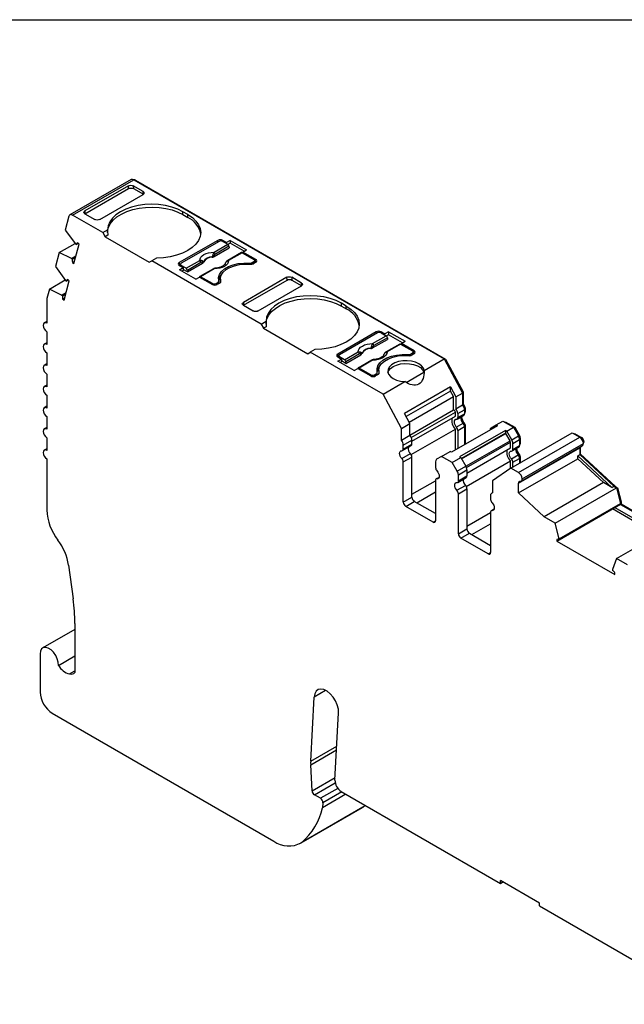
# Model space of a CAD drawing. Header units: millimetres. Extents: x 6 to 273, y 6 to 210.
# Tile 4 of 5: x 204 to 239, y 153 to 210. Entities that reach past the tile are written whole.
import ezdxf

# ---------------------------------------------------------------- set-up
doc = ezdxf.new("R2010")
doc.units = ezdxf.units.MM
doc.linetypes.add('SLD-Solid', pattern=[0])
doc.layers.add('TEXT', color=140, linetype='SLD-Solid', lineweight=25)

msp = doc.modelspace()

# ---------------------------------------------------------------- linework, layer by layer
for p, q in [((210.119, 200.312), (206.584, 198.271)), ((206.734, 198.256), (210.269, 200.297)), ((210.269, 200.297), (228.202, 189.945)), ((210.34, 200.256), (210.375, 200.277)), ((210.375, 200.277), (228.277, 189.942)), ((209.959, 199.945), (207.45, 198.496)), ((207.45, 198.333), (209.972, 199.789)), ((209.972, 199.789), (209.959, 199.945)), ((210.815, 199.615), (210.243, 199.945)), ((210.243, 199.945), (210.255, 199.789)), ((210.255, 199.789), (210.827, 199.459)), ((208.305, 198.003), (210.814, 199.451)), ((210.827, 199.459), (210.815, 199.615)), ((206.529, 198.193), (206.316, 197.397)), ((208.481, 197.247), (206.734, 198.256)), ((207.45, 198.496), (207.438, 198.326)), ((207.45, 198.333), (208.021, 198.003)), ((213.395, 198.288), (213.113, 198.452)), ((213.113, 198.288), (213.113, 198.452)), ((213.113, 198.288), (213.395, 198.125)), ((213.395, 198.125), (213.395, 198.288)), ((206.316, 197.397), (206.902, 196.602)), ((208.481, 197.247), (208.759, 197.408)), ((208.481, 197.247), (208.622, 197.002)), ((208.774, 197.09), (208.622, 197.002)), ((208.622, 197.002), (211.168, 195.533)), ((205.968, 196.099), (206.883, 196.627)), ((206.814, 195.454), (207.116, 196.581)), ((206.902, 196.602), (206.943, 196.565)), ((206.943, 196.565), (207.058, 196.632)), ((207.116, 196.581), (207.032, 196.656)), ((215.128, 196.798), (212.9, 195.513)), ((215.199, 196.737), (213.007, 195.472)), ((214.911, 195.863), (215.777, 196.363)), ((214.912, 196.116), (215.699, 196.57)), ((215.77, 196.455), (214.983, 196.001)), ((215.128, 196.696), (215.128, 196.798)), ((215.63, 196.672), (215.411, 196.798)), ((215.411, 196.798), (215.411, 196.737)), ((215.411, 196.737), (215.699, 196.57)), ((215.842, 196.794), (215.63, 196.672)), ((215.63, 196.611), (215.63, 196.672)), ((215.842, 196.631), (215.716, 196.558)), ((215.77, 196.455), (215.777, 196.363)), ((215.842, 196.794), (216.79, 196.247)), ((215.842, 196.794), (215.842, 196.631)), ((216.648, 196.166), (215.842, 196.631)), ((205.968, 196.099), (205.748, 195.28)), ((206.673, 195.748), (205.968, 196.099)), ((206.673, 195.748), (206.933, 195.899)), ((206.714, 195.712), (206.673, 195.748)), ((206.714, 195.712), (206.914, 195.827)), ((211.588, 195.775), (211.309, 195.615)), ((216.486, 196.092), (215.699, 195.638)), ((216.536, 196.087), (215.749, 195.633)), ((216.536, 196.087), (217.214, 195.696)), ((216.577, 196.125), (216.79, 196.247)), ((217.32, 195.696), (216.577, 196.125)), ((216.577, 196.064), (216.577, 196.125)), ((205.748, 195.28), (206.334, 194.485)), ((206.73, 195.529), (206.853, 195.6)), ((206.73, 195.529), (206.814, 195.454)), ((211.168, 195.533), (211.309, 195.615)), ((217.631, 191.965), (211.309, 195.615)), ((212.9, 195.513), (212.9, 195.349)), ((212.9, 195.349), (213.12, 195.223)), ((212.901, 195.349), (212.963, 195.385)), ((212.908, 195.1), (213.12, 195.223)), ((212.963, 195.41), (212.963, 195.313)), ((213.295, 195.183), (213.007, 195.349)), ((213.007, 195.349), (213.007, 195.288)), ((213.12, 195.223), (213.12, 195.059)), ((213.295, 195.183), (214.082, 195.637)), ((214.153, 195.522), (213.366, 195.067)), ((213.372, 194.975), (214.238, 195.474)), ((214.869, 195.159), (214.082, 194.704)), ((214.919, 195.154), (214.132, 194.7)), ((216.938, 195.424), (216.938, 195.48)), ((217.108, 195.513), (217.214, 195.574)), ((217.108, 195.513), (217.108, 195.425)), ((217.32, 195.533), (217.178, 195.451)), ((217.214, 195.472), (217.214, 195.574)), ((217.258, 195.497), (217.258, 195.635)), ((217.32, 195.533), (217.258, 195.569)), ((217.32, 195.533), (217.32, 195.696)), ((213.855, 194.553), (212.908, 195.1)), ((213.12, 195.059), (213.049, 195.019)), ((213.372, 194.975), (213.12, 195.121)), ((213.372, 194.975), (213.366, 195.067)), ((213.855, 194.553), (214.067, 194.676)), ((214.067, 194.676), (214.81, 194.247)), ((214.81, 194.308), (214.132, 194.7)), ((219.109, 194.663), (216.6, 193.214)), ((219.122, 194.506), (219.109, 194.663)), ((219.964, 194.333), (219.393, 194.663)), ((219.393, 194.663), (219.405, 194.507)), ((205.402, 193.981), (206.317, 194.509)), ((206.247, 193.337), (206.549, 194.464)), ((206.334, 194.485), (206.376, 194.448)), ((206.376, 194.448), (206.491, 194.515)), ((206.549, 194.464), (206.465, 194.538)), ((214.81, 194.247), (214.81, 194.308)), ((215.022, 194.308), (215.128, 194.37)), ((215.022, 194.308), (215.022, 194.221)), ((215.234, 194.329), (215.093, 194.247)), ((215.128, 194.268), (215.128, 194.37)), ((215.186, 194.301), (215.186, 194.451)), ((215.272, 194.563), (215.272, 194.4)), ((215.272, 194.4), (215.273, 194.361)), ((215.29, 194.392), (215.29, 194.428)), ((216.6, 193.05), (219.122, 194.506)), ((217.455, 192.721), (219.964, 194.169)), ((219.405, 194.507), (219.977, 194.177)), ((219.977, 194.177), (219.964, 194.333)), ((205.402, 193.981), (205.255, 193.434)), ((206.106, 193.631), (205.402, 193.981)), ((206.106, 193.631), (206.366, 193.782)), ((206.147, 193.595), (206.106, 193.631)), ((206.147, 193.595), (206.347, 193.71)), ((206.163, 193.412), (206.286, 193.483)), ((205.248, 193.374), (205.248, 192.01)), ((206.163, 193.412), (206.247, 193.337)), ((216.6, 193.214), (216.588, 193.044)), ((216.6, 193.05), (217.171, 192.72)), ((222.545, 193.006), (222.263, 193.169)), ((222.263, 193.006), (222.263, 193.169)), ((222.263, 193.006), (222.545, 192.843)), ((222.545, 192.843), (222.545, 193.006)), ((205.248, 192.111), (205.098, 192.025)), ((217.631, 191.965), (217.909, 192.126)), ((217.631, 191.965), (217.772, 191.72)), ((217.924, 191.808), (217.772, 191.72)), ((205.248, 191.52), (205.248, 190.785)), ((217.772, 191.72), (220.318, 190.251)), ((224.278, 191.516), (222.05, 190.23)), ((224.349, 191.455), (222.156, 190.19)), ((224.062, 190.834), (224.849, 191.288)), ((224.92, 191.173), (224.133, 190.719)), ((224.278, 191.414), (224.278, 191.516)), ((224.78, 191.39), (224.561, 191.516)), ((224.561, 191.516), (224.561, 191.455)), ((224.561, 191.455), (224.849, 191.288)), ((224.992, 191.512), (224.78, 191.39)), ((224.78, 191.328), (224.78, 191.39)), ((224.992, 191.349), (224.866, 191.276)), ((224.92, 191.173), (224.927, 191.08)), ((224.992, 191.512), (225.94, 190.965)), ((224.992, 191.512), (224.992, 191.349)), ((225.798, 190.884), (224.992, 191.349)), ((205.248, 190.886), (205.098, 190.8)), ((224.061, 190.581), (224.927, 191.08)), ((225.636, 190.81), (224.849, 190.356)), ((225.686, 190.805), (224.899, 190.351)), ((225.686, 190.805), (226.364, 190.414)), ((225.727, 190.843), (225.94, 190.965)), ((226.47, 190.414), (225.727, 190.843)), ((225.727, 190.781), (225.727, 190.843)), ((205.248, 190.295), (205.248, 189.56)), ((220.318, 190.251), (220.459, 190.332)), ((220.738, 190.493), (220.459, 190.332)), ((224.667, 187.904), (220.459, 190.332)), ((222.05, 190.23), (222.05, 190.067)), ((222.113, 190.103), (222.05, 190.067)), ((222.05, 190.067), (222.27, 189.941)), ((222.113, 190.128), (222.113, 190.031)), ((222.445, 189.9), (222.156, 190.067)), ((222.156, 190.067), (222.156, 190.006)), ((222.445, 189.9), (223.232, 190.355)), ((223.303, 190.24), (222.516, 189.785)), ((222.522, 189.693), (223.388, 190.192)), ((226.088, 190.142), (226.088, 190.198)), ((226.258, 190.23), (226.364, 190.292)), ((226.258, 190.23), (226.258, 190.143)), ((226.47, 190.251), (226.328, 190.169)), ((226.364, 190.19), (226.364, 190.292)), ((226.408, 190.215), (226.408, 190.353)), ((226.47, 190.251), (226.408, 190.287)), ((226.47, 190.251), (226.47, 190.414)), ((205.248, 189.662), (205.098, 189.575)), ((222.058, 189.818), (222.27, 189.941)), ((223.005, 189.271), (222.058, 189.818)), ((222.27, 189.777), (222.199, 189.736)), ((222.27, 189.941), (222.27, 189.777)), ((222.522, 189.693), (222.27, 189.838)), ((222.522, 189.693), (222.516, 189.785)), ((224.019, 189.877), (223.232, 189.422)), ((224.069, 189.872), (223.282, 189.417)), ((227.041, 189.274), (228.202, 189.945)), ((228.202, 189.945), (229.264, 187.976)), ((228.221, 189.91), (228.277, 189.942)), ((228.277, 189.942), (229.299, 188.046)), ((205.248, 189.07), (205.248, 188.335)), ((223.005, 189.271), (223.217, 189.394)), ((223.217, 189.394), (223.96, 188.965)), ((223.96, 189.026), (223.282, 189.417)), ((223.96, 188.965), (223.96, 189.026)), ((224.172, 189.026), (224.278, 189.087)), ((224.172, 189.026), (224.172, 188.939)), ((224.384, 189.047), (224.242, 188.965)), ((224.278, 188.985), (224.278, 189.087)), ((224.336, 189.019), (224.336, 189.169)), ((224.422, 189.281), (224.422, 189.118)), ((224.422, 189.118), (224.423, 189.079)), ((224.44, 189.11), (224.44, 189.146)), ((226.012, 188.589), (227.028, 189.176)), ((205.248, 188.437), (205.098, 188.35)), ((224.667, 187.904), (225.934, 188.635)), ((228.561, 188.334), (225.909, 186.803)), ((228.561, 188.334), (228.875, 187.751)), ((228.561, 188.09), (228.561, 188.334)), ((205.248, 187.846), (205.248, 187.111)), ((225.728, 185.935), (224.667, 187.904)), ((228.561, 188.09), (226.009, 186.617)), ((226.182, 186.297), (228.734, 187.77)), ((228.734, 187.77), (228.561, 188.09)), ((228.734, 187.001), (228.734, 187.77)), ((228.875, 187.751), (229.264, 187.976)), ((228.875, 187.751), (228.875, 187.066)), ((229.243, 188.014), (229.299, 188.046)), ((229.264, 187.976), (229.264, 187.29)), ((229.299, 188.046), (229.299, 187.337)), ((205.248, 187.212), (205.098, 187.126)), ((228.875, 187.066), (229.264, 187.29)), ((229.264, 187.317), (229.299, 187.337)), ((205.248, 186.621), (205.248, 185.886)), ((226.223, 186.22), (225.909, 186.803)), ((226.223, 185.551), (228.734, 187.001)), ((226.302, 185.402), (228.844, 186.869)), ((226.333, 185.192), (228.844, 186.642)), ((228.844, 186.642), (228.844, 186.869)), ((228.944, 186.468), (229.333, 186.693)), ((228.985, 186.788), (229.374, 187.012)), ((228.985, 186.788), (228.985, 186.56)), ((228.985, 186.56), (229.374, 186.784)), ((229.365, 187.088), (229.409, 187.114)), ((229.374, 187.012), (229.374, 186.784)), ((229.374, 186.866), (229.409, 186.887)), ((229.374, 186.832), (229.389, 186.841)), ((229.409, 187.114), (229.409, 186.887)), ((225.728, 185.935), (226.223, 186.22)), ((226.223, 185.535), (226.223, 186.22)), ((231.271, 186.091), (228.619, 184.56)), ((228.9, 186.01), (229.289, 186.235)), ((229.313, 186.206), (229.367, 186.237)), ((229.362, 186.111), (229.409, 186.138)), ((229.409, 186.138), (229.409, 185.016)), ((230.909, 185.963), (231.2, 186.132)), ((231.2, 186.132), (231.589, 186.356)), ((231.2, 186.132), (231.271, 186.091)), ((231.589, 186.356), (232.202, 186.002)), ((231.689, 186.299), (231.725, 186.319)), ((231.725, 186.319), (232.279, 185.999)), ((205.248, 185.987), (205.098, 185.901)), ((225.728, 185.249), (225.728, 185.935)), ((225.728, 185.249), (226.223, 185.535)), ((226.292, 184.42), (228.844, 185.893)), ((228.844, 184.69), (228.844, 185.893)), ((228.985, 185.812), (229.374, 186.036)), ((228.985, 185.812), (228.985, 184.771)), ((231.743, 185.819), (229.091, 184.288)), ((231.743, 185.655), (229.197, 184.186)), ((229.203, 184.175), (231.755, 185.648)), ((229.374, 186.036), (229.374, 184.996)), ((231.743, 185.819), (231.743, 185.655)), ((231.814, 185.778), (231.743, 185.819)), ((231.755, 185.648), (231.743, 185.655)), ((232.005, 185.215), (231.755, 185.648)), ((231.814, 185.778), (232.202, 186.002)), ((232.105, 185.273), (231.814, 185.778)), ((232.054, 183.639), (235.589, 185.68)), ((232.105, 185.273), (232.494, 185.498)), ((232.202, 186.002), (232.494, 185.498)), ((232.223, 185.966), (232.279, 185.999)), ((232.279, 185.999), (232.55, 185.53)), ((232.494, 185.498), (232.55, 185.53)), ((235.589, 185.68), (236.028, 185.427)), ((235.692, 185.621), (235.727, 185.642)), ((235.727, 185.642), (236.134, 185.407)), ((205.248, 185.396), (205.248, 184.661)), ((225.797, 184.652), (226.292, 184.938)), ((225.839, 184.971), (226.333, 185.257)), ((225.839, 184.743), (226.333, 185.029)), ((225.839, 184.743), (225.839, 184.971)), ((226.333, 185.029), (226.333, 185.257)), ((229.453, 183.742), (232.005, 185.215)), ((229.484, 183.679), (232.026, 185.146)), ((232.026, 184.805), (232.026, 185.146)), ((232.167, 185.064), (232.556, 185.288)), ((232.167, 184.723), (232.167, 185.064)), ((232.167, 184.723), (232.556, 184.948)), ((232.492, 183.386), (236.028, 185.427)), ((232.547, 185.365), (232.591, 185.391)), ((232.556, 185.288), (232.556, 184.948)), ((232.556, 185.029), (232.591, 185.05)), ((232.556, 184.995), (232.571, 185.004)), ((232.591, 185.391), (232.591, 185.05)), ((232.642, 182.891), (236.178, 184.932)), ((232.704, 183.023), (236.24, 185.064)), ((236.089, 185.381), (236.134, 185.407)), ((236.23, 185.14), (236.275, 185.167)), ((205.248, 184.762), (205.098, 184.676)), ((225.754, 184.194), (226.249, 184.479)), ((228.054, 184.315), (228.549, 184.601)), ((228.619, 184.56), (228.549, 184.601)), ((229.515, 183.356), (232.026, 184.805)), ((232.082, 184.173), (232.471, 184.398)), ((232.126, 184.631), (232.515, 184.856)), ((232.492, 182.777), (236.028, 184.818)), ((232.495, 184.369), (232.549, 184.401)), ((235.922, 184.355), (236.028, 184.416)), ((235.922, 184.184), (235.922, 184.355)), ((235.922, 184.355), (237.883, 182.528)), ((236.028, 184.818), (236.028, 184.416)), ((236.028, 184.437), (236.063, 184.458)), ((236.028, 184.416), (237.989, 182.59)), ((236.063, 184.866), (236.063, 184.458)), ((236.063, 184.458), (238.085, 182.575)), ((205.248, 184.171), (205.248, 181.219)), ((225.839, 183.995), (226.333, 184.281)), ((225.839, 181.675), (225.839, 183.995)), ((226.333, 181.96), (226.333, 184.281)), ((227.7, 184.01), (227.7, 183.669)), ((228.054, 184.315), (227.762, 184.147)), ((228.667, 183.961), (228.054, 184.315)), ((228.667, 183.961), (229.162, 184.247)), ((228.958, 183.457), (228.667, 183.961)), ((229.091, 184.288), (229.162, 184.247)), ((229.162, 184.247), (229.453, 183.742)), ((229.474, 182.583), (232.026, 184.056)), ((232.026, 183.619), (232.026, 184.056)), ((232.167, 183.975), (232.556, 184.199)), ((232.167, 183.704), (232.167, 183.975)), ((232.492, 182.204), (235.922, 184.184)), ((232.543, 184.274), (232.591, 184.301)), ((232.556, 184.199), (232.556, 183.929)), ((232.591, 184.301), (232.591, 183.949)), ((235.922, 184.184), (237.401, 182.807)), ((228.958, 183.457), (229.453, 183.742)), ((229.02, 183.247), (229.515, 183.533)), ((229.02, 182.907), (229.02, 183.247)), ((229.515, 183.533), (229.515, 183.192)), ((232.054, 183.639), (230.992, 182.896)), ((232.492, 183.386), (232.054, 183.639)), ((226.333, 182.124), (227.7, 182.913)), ((227.7, 182.92), (227.7, 180.6)), ((227.903, 183.105), (227.742, 183.012)), ((227.785, 183.021), (227.895, 183.084)), ((228.936, 182.357), (229.431, 182.643)), ((228.979, 182.815), (229.474, 183.101)), ((229.02, 182.907), (229.515, 183.192)), ((230.992, 182.896), (230.992, 182.211)), ((232.492, 182.204), (232.492, 182.777)), ((237.401, 182.807), (233.971, 180.827)), ((237.883, 182.528), (237.401, 182.807)), ((226.616, 181.634), (227.7, 182.26)), ((229.02, 182.158), (229.515, 182.444)), ((229.02, 179.838), (229.02, 182.158)), ((229.515, 182.444), (229.515, 180.124)), ((230.992, 182.224), (230.944, 182.197)), ((232.492, 182.204), (233.971, 180.827)), ((234.613, 180.457), (238.149, 182.498)), ((237.883, 182.528), (237.989, 182.59)), ((237.989, 182.59), (238.149, 182.498)), ((238.049, 182.555), (238.085, 182.575)), ((238.085, 182.575), (238.204, 182.506)), ((238.149, 182.498), (238.379, 181.594)), ((238.154, 182.477), (238.204, 182.506)), ((238.204, 182.506), (238.414, 181.683)), ((225.839, 181.675), (226.333, 181.96)), ((225.98, 181.43), (226.475, 181.715)), ((227.7, 181.008), (226.475, 181.715)), ((230.882, 182.059), (230.882, 181.832)), ((234.843, 179.553), (238.379, 181.594)), ((238.06, 181.362), (238.379, 181.545)), ((238.363, 181.654), (238.414, 181.683)), ((238.379, 181.594), (238.379, 181.545)), ((238.379, 181.545), (238.414, 181.566)), ((238.379, 181.545), (240.974, 180.047)), ((238.414, 181.683), (238.414, 181.566)), ((238.414, 181.566), (241.009, 180.068)), ((227.559, 180.518), (225.98, 181.43)), ((229.515, 180.287), (230.882, 181.076)), ((230.882, 181.083), (230.882, 178.763)), ((231.085, 181.268), (230.924, 181.175)), ((230.967, 181.184), (231.077, 181.247)), ((234.702, 179.423), (237.919, 181.28)), ((234.843, 179.504), (238.06, 181.362)), ((240.514, 179.782), (237.919, 181.28)), ((237.919, 181.28), (237.919, 181.28)), ((238.06, 181.362), (240.655, 179.864)), ((227.559, 180.518), (227.7, 180.6)), ((229.798, 179.797), (230.882, 180.423)), ((234.613, 180.457), (233.971, 180.827)), ((234.843, 179.553), (234.613, 180.457)), ((238.148, 178.416), (241.683, 180.457)), ((229.02, 179.838), (229.515, 180.124)), ((229.162, 179.593), (229.657, 179.879)), ((229.657, 179.879), (230.882, 179.171)), ((230.741, 178.681), (229.162, 179.593)), ((234.702, 179.523), (234.702, 179.423)), ((234.702, 179.423), (238.06, 177.484)), ((234.843, 179.504), (234.843, 179.553)), ((230.741, 178.681), (230.882, 178.763)), ((238.148, 178.416), (237.918, 177.778)), ((238.791, 178.045), (238.148, 178.416)), ((206.506, 178.033), (206.77, 176.079)), ((237.918, 177.778), (237.918, 177.729)), ((238.06, 177.484), (238.06, 177.585)), ((206.868, 174.317), (205.016, 173.248)), ((206.868, 174.663), (206.868, 171.821)), ((204.861, 172.904), (204.861, 170.7)), ((205.919, 172.239), (206.868, 172.786)), ((206.562, 171.743), (206.868, 171.92)), ((221.353, 170.795), (220.69, 170.412)), ((220.49, 166.704), (220.69, 170.412)), ((205.568, 169.475), (218.363, 162.089)), ((221.891, 165.598), (222.101, 169.499)), ((220.49, 166.704), (221.998, 167.575)), ((220.49, 166.503), (221.986, 167.367)), ((220.57, 164.993), (220.49, 166.503)), ((220.57, 164.993), (221.9, 165.761)), ((220.711, 164.759), (221.905, 165.448)), ((222.054, 165.135), (221.057, 164.559)), ((221.057, 164.559), (220.711, 164.759)), ((222.526, 164.798), (221.168, 164.014)), ((222.297, 164.931), (221.197, 164.296)), ((222.244, 164.961), (231.452, 159.646)), ((219.862, 161.94), (223.398, 163.981)), ((219.943, 161.992), (223.478, 164.033)), ((223.507, 164.054), (219.972, 162.013)), ((221.197, 164.296), (221.168, 164.014)), ((223.478, 164.033), (223.398, 163.981)), ((223.507, 164.054), (223.632, 164.16)), ((233.714, 158.503), (231.452, 159.809)), ((231.452, 159.646), (231.452, 159.809)), ((231.452, 159.646), (231.593, 159.728)), ((233.714, 158.34), (233.714, 158.503)), ((233.714, 158.34), (243.56, 152.656))]:
    msp.add_line(p, q)
at = {"flags": 128}
for points in [[(213.113, 198.452), (212.808, 198.602), (212.467, 198.722), (212.097, 198.811), (211.707, 198.865), (211.308, 198.883), (210.909, 198.864), (210.52, 198.81), (210.15, 198.722), (209.808, 198.601), (209.504, 198.45), (209.245, 198.274), (209.036, 198.077), (208.883, 197.863), (208.79, 197.639), (208.759, 197.408)], [(208.759, 197.247), (208.762, 197.316), (208.811, 197.541), (208.918, 197.759), (209.082, 197.964), (209.299, 198.153), (209.564, 198.32), (209.869, 198.462), (210.209, 198.575), (210.575, 198.657), (210.958, 198.705), (211.349, 198.719), (211.74, 198.698), (212.12, 198.643), (212.481, 198.555), (212.815, 198.436), (213.113, 198.288)], [(206.734, 198.256), (206.699, 198.273), (206.666, 198.282), (206.634, 198.285), (206.605, 198.28), (206.579, 198.268), (206.557, 198.249), (206.541, 198.224), (206.529, 198.193)], [(213.395, 198.288), (213.656, 198.113), (213.865, 197.915), (214.018, 197.702), (214.111, 197.477), (214.142, 197.247), (214.111, 197.016), (214.017, 196.791), (213.863, 196.578), (213.654, 196.381), (213.393, 196.205), (213.089, 196.055), (212.747, 195.935), (212.377, 195.847), (211.987, 195.793), (211.588, 195.775)], [(214.082, 195.637), (214.099, 195.73), (214.147, 195.82), (214.223, 195.903), (214.327, 195.975), (214.452, 196.035), (214.595, 196.079), (214.751, 196.106), (214.912, 196.116)], [(214.805, 195.831), (214.805, 195.84), (214.805, 195.846)], [(214.908, 195.928), (214.91, 195.892), (214.911, 195.863)], [(214.238, 195.474), (214.234, 195.51), (214.232, 195.537)], [(214.292, 195.55), (214.292, 195.542), (214.293, 195.535)], [(215.749, 195.633), (215.732, 195.54), (215.685, 195.45), (215.608, 195.367), (215.505, 195.295), (215.379, 195.235), (215.236, 195.191), (215.081, 195.164), (214.919, 195.154)], [(215.184, 194.468), (215.172, 194.651), (215.225, 194.833), (215.341, 195.004), (215.516, 195.158), (215.741, 195.289), (216.008, 195.389), (216.305, 195.456), (216.619, 195.487), (216.938, 195.48)], [(215.29, 194.428), (215.274, 194.609), (215.323, 194.788), (215.436, 194.957), (215.606, 195.108), (215.828, 195.236), (216.091, 195.335), (216.383, 195.4), (216.693, 195.428), (217.006, 195.419)], [(215.592, 195.537), (215.591, 195.538), (215.59, 195.54), (215.59, 195.541), (215.591, 195.541), (215.593, 195.541), (215.596, 195.54)], [(214.132, 194.7), (214.119, 194.706), (214.106, 194.709), (214.095, 194.709), (214.084, 194.706), (214.075, 194.7), (214.069, 194.691), (214.064, 194.679), (214.062, 194.673)], [(222.263, 193.169), (221.958, 193.32), (221.617, 193.44), (221.247, 193.529), (220.857, 193.583), (220.458, 193.601), (220.059, 193.582), (219.669, 193.528), (219.3, 193.44), (218.958, 193.319), (218.654, 193.168), (218.395, 192.992), (218.186, 192.795), (218.033, 192.581), (217.94, 192.356), (217.909, 192.126)], [(217.909, 191.965), (217.912, 192.034), (217.961, 192.259), (218.068, 192.477), (218.232, 192.682), (218.449, 192.871), (218.713, 193.038), (219.019, 193.18), (219.359, 193.293), (219.725, 193.375), (220.108, 193.423), (220.499, 193.437), (220.89, 193.416), (221.27, 193.361), (221.631, 193.273), (221.965, 193.153), (222.263, 193.006)], [(222.545, 193.006), (222.805, 192.83), (223.015, 192.633), (223.168, 192.42), (223.261, 192.195), (223.292, 191.964), (223.261, 191.734), (223.167, 191.509), (223.013, 191.296), (222.804, 191.099), (222.543, 190.923), (222.239, 190.773), (221.897, 190.653), (221.527, 190.565), (221.137, 190.511), (220.738, 190.493)], [(205.248, 192.01), (205.167, 192.038), (205.098, 192.025), (205.052, 191.972), (205.036, 191.887), (205.052, 191.784), (205.098, 191.678), (205.167, 191.586), (205.248, 191.52)], [(205.248, 190.785), (205.167, 190.813), (205.098, 190.8), (205.052, 190.747), (205.036, 190.662), (205.052, 190.559), (205.098, 190.453), (205.167, 190.361), (205.248, 190.295)], [(223.232, 190.355), (223.249, 190.448), (223.297, 190.538), (223.373, 190.621), (223.476, 190.693), (223.602, 190.753), (223.745, 190.797), (223.901, 190.824), (224.062, 190.834)], [(224.058, 190.646), (224.06, 190.61), (224.061, 190.581)], [(223.388, 190.192), (223.384, 190.227), (223.381, 190.255)], [(223.441, 190.268), (223.442, 190.26), (223.443, 190.253)], [(223.955, 190.549), (223.955, 190.558), (223.955, 190.564)], [(224.899, 190.351), (224.882, 190.258), (224.835, 190.168), (224.758, 190.085), (224.655, 190.013), (224.529, 189.953), (224.386, 189.909), (224.231, 189.881), (224.069, 189.872)], [(224.334, 189.185), (224.322, 189.369), (224.375, 189.551), (224.491, 189.722), (224.666, 189.876), (224.891, 190.006), (225.158, 190.107), (225.455, 190.174), (225.769, 190.205), (226.088, 190.198)], [(224.44, 189.146), (224.424, 189.327), (224.473, 189.506), (224.585, 189.675), (224.756, 189.826), (224.978, 189.954), (225.241, 190.053), (225.533, 190.118), (225.843, 190.146), (226.156, 190.137)], [(224.742, 190.255), (224.741, 190.256), (224.74, 190.258), (224.74, 190.259), (224.741, 190.259), (224.743, 190.259), (224.746, 190.258)], [(205.248, 189.56), (205.167, 189.588), (205.098, 189.575), (205.052, 189.522), (205.036, 189.438), (205.052, 189.335), (205.098, 189.229), (205.167, 189.136), (205.248, 189.07)], [(227.041, 189.274), (226.996, 189.418), (226.893, 189.552), (226.737, 189.668), (226.538, 189.758), (226.307, 189.819), (226.058, 189.845), (225.805, 189.837), (225.562, 189.793), (225.345, 189.718), (225.166, 189.614), (225.035, 189.489), (224.96, 189.349), (224.945, 189.203), (224.991, 189.059), (225.095, 188.925), (225.253, 188.81), (225.453, 188.721), (225.684, 188.661), (225.934, 188.635)], [(224.952, 189.159), (224.989, 189.255), (225.093, 189.39), (225.25, 189.506), (225.451, 189.597), (225.684, 189.657), (225.935, 189.682), (226.19, 189.673), (226.433, 189.628), (226.65, 189.55), (226.828, 189.445), (226.957, 189.318), (227.028, 189.176)], [(223.282, 189.417), (223.269, 189.424), (223.256, 189.427), (223.245, 189.427), (223.234, 189.424), (223.225, 189.417), (223.219, 189.408), (223.214, 189.397), (223.212, 189.391)], [(205.248, 188.335), (205.167, 188.364), (205.098, 188.35), (205.052, 188.298), (205.036, 188.213), (205.052, 188.11), (205.098, 188.004), (205.167, 187.911), (205.248, 187.846)], [(205.248, 187.111), (205.167, 187.139), (205.098, 187.126), (205.052, 187.073), (205.036, 186.988), (205.052, 186.885), (205.098, 186.779), (205.167, 186.686), (205.248, 186.621)], [(228.9, 186.459), (228.848, 186.452), (228.808, 186.422), (228.782, 186.373), (228.773, 186.308), (228.782, 186.233), (228.808, 186.154), (228.848, 186.078), (228.9, 186.01)], [(205.248, 185.886), (205.167, 185.914), (205.098, 185.901), (205.052, 185.848), (205.036, 185.763), (205.052, 185.66), (205.098, 185.554), (205.167, 185.461), (205.248, 185.396)], [(205.248, 184.661), (205.167, 184.689), (205.098, 184.676), (205.052, 184.623), (205.036, 184.539), (205.052, 184.435), (205.098, 184.329), (205.167, 184.237), (205.248, 184.171)], [(225.754, 184.194), (225.702, 184.261), (225.661, 184.338), (225.635, 184.417), (225.626, 184.492), (225.635, 184.557), (225.661, 184.606), (225.702, 184.635), (225.754, 184.643)], [(232.082, 184.173), (232.03, 184.241), (231.99, 184.317), (231.964, 184.396), (231.955, 184.471), (231.964, 184.536), (231.99, 184.585), (232.03, 184.615), (232.082, 184.622)], [(236.03, 184.847), (236.029, 184.84), (236.028, 184.818)], [(227.785, 183.47), (227.837, 183.403), (227.878, 183.326), (227.903, 183.247), (227.912, 183.172), (227.903, 183.107), (227.878, 183.058), (227.837, 183.028), (227.785, 183.021)], [(228.936, 182.357), (228.884, 182.424), (228.843, 182.501), (228.817, 182.58), (228.808, 182.655), (228.817, 182.72), (228.843, 182.769), (228.884, 182.799), (228.936, 182.806)], [(230.967, 181.633), (231.019, 181.566), (231.06, 181.489), (231.085, 181.41), (231.094, 181.335), (231.085, 181.27), (231.06, 181.221), (231.019, 181.191), (230.967, 181.184)], [(205.919, 172.239), (205.91, 172.423), (205.857, 172.622), (205.764, 172.819), (205.638, 172.997), (205.492, 173.141), (205.337, 173.239), (205.187, 173.281), (205.054, 173.265), (204.95, 173.192), (204.883, 173.069), (204.861, 172.904)], [(222.101, 169.499), (222.088, 169.719), (222.028, 169.956), (221.925, 170.192), (221.785, 170.412), (221.619, 170.601), (221.438, 170.746), (221.254, 170.838), (221.079, 170.869), (220.926, 170.838), (220.805, 170.746), (220.725, 170.601), (220.69, 170.412)]]:
    msp.add_lwpolyline(points, dxfattribs=at)
for centre, radius, start, end in [((210.181, 200.173), 0.152, 54.6724, 114.0171), ((210.316, 200.191), 0.105, 55.1134, 108.8406), ((212.851, 196.936), 1.308, 10.1225, 65.3931), ((207.11, 196.49), 0.183, 115.1262, 155.5999), ((215.269, 196.525), 0.307, 62.6098, 117.3902), ((215.305, 196.532), 0.231, 62.6097, 117.3903), ((215.615, 196.44), 0.155, 5.689, 57.1991), ((214.793, 195.274), 0.573, 88.8448, 151.1498), ((214.794, 195.26), 0.571, 88.8136, 151.181), ((214.586, 195.546), 0.5, 49.8822, 58.7426), ((214.828, 195.985), 0.155, 5.689, 57.1991), ((216.507, 196.047), 0.0498, 54.0182, 114.6714), ((207.255, 195.666), 0.543, 175.1886, 194.6786), ((212.931, 195.431), 0.0873, 110.7831, 249.2167), ((213.03, 195.41), 0.0655, 110.7834, 249.2166), ((213.211, 195.052), 0.155, 5.689, 57.1991), ((213.998, 195.506), 0.155, 5.689, 57.1991), ((214.123, 195.584), 0.118, 336.668, 18.1748), ((214.89, 195.115), 0.0484, 53.1027, 115.5868), ((215.72, 195.593), 0.0497, 54.016, 114.6959), ((216.969, 195.778), 0.3, 264.1493, 297.6352), ((217.039, 195.718), 0.301, 263.6693, 297.5976), ((217.191, 195.635), 0.0655, 290.7834, 69.2166), ((217.289, 195.615), 0.0873, 290.7834, 69.2166), ((215.854, 194.377), 0.692, 134.3616, 168.6992), ((206.542, 194.373), 0.183, 115.1262, 155.5999), ((214.916, 194.513), 0.231, 242.6097, 297.3903), ((214.951, 194.52), 0.307, 242.6097, 297.3903), ((215.093, 194.455), 0.0925, 292.3205, 7.6742), ((215.2, 194.414), 0.0919, 292.1145, 9.0942), ((206.688, 193.549), 0.543, 175.1886, 194.6786), ((205.478, 193.376), 0.23, 165.5733, 180.5104), ((222.001, 191.654), 1.308, 10.1225, 65.3931), ((224.419, 191.243), 0.307, 62.6098, 117.3902), ((224.455, 191.25), 0.231, 62.6097, 117.3903), ((224.765, 191.158), 0.155, 5.689, 57.1991), ((223.736, 190.263), 0.5, 49.8822, 58.7426), ((223.978, 190.703), 0.155, 5.689, 57.1991), ((225.657, 190.765), 0.0498, 54.0182, 114.6714), ((222.081, 190.149), 0.0873, 110.7831, 249.2167), ((222.18, 190.128), 0.0655, 110.7834, 249.2166), ((223.148, 190.224), 0.155, 5.689, 57.1991), ((223.273, 190.302), 0.118, 336.668, 18.1748), ((223.943, 189.991), 0.573, 88.8448, 151.1498), ((223.943, 189.978), 0.571, 88.8136, 151.181), ((224.87, 190.311), 0.0497, 54.016, 114.6959), ((226.119, 190.496), 0.3, 264.1493, 297.6352), ((226.189, 190.436), 0.301, 263.6693, 297.5976), ((226.341, 190.353), 0.0655, 290.7834, 69.2166), ((226.439, 190.332), 0.0873, 290.7834, 69.2166), ((222.361, 189.77), 0.155, 5.689, 57.1991), ((224.04, 189.833), 0.0484, 53.1027, 115.5868), ((225.004, 189.095), 0.692, 134.3616, 168.6992), ((224.066, 189.231), 0.231, 242.6097, 297.3903), ((224.101, 189.238), 0.307, 242.6097, 297.3903), ((224.243, 189.173), 0.0925, 292.3205, 7.6742), ((224.349, 189.132), 0.0919, 292.1145, 9.0942), ((228.913, 186.99), 0.462, 2.6816, 40.481), ((229.096, 187.098), 0.313, 2.9317, 49.656), ((228.716, 186.874), 0.128, 357.891, 82.031), ((228.524, 186.766), 0.462, 2.6816, 40.481), ((229.826, 186.67), 0.631, 184.995, 223.2821), ((229.275, 186.774), 0.0995, 305.3056, 6.0066), ((229.36, 186.881), 0.0497, 305.3056, 6.0066), ((229.268, 186.361), 0.631, 163.8912, 227.8164), ((228.901, 186.545), 0.0853, 269.3919, 10.3655), ((229.559, 186.523), 0.395, 168.7921, 226.9559), ((229.063, 186.021), 0.311, 2.8262, 43.4312), ((229.254, 186.13), 0.156, 2.8263, 43.4312), ((225.872, 185.235), 0.462, 2.6816, 40.481), ((228.674, 185.796), 0.311, 2.8262, 43.4312), ((230.992, 185.846), 0.144, 125.0293, 179.621), ((232.123, 185.274), 0.433, 1.9565, 31.1437), ((232.303, 185.381), 0.289, 1.9565, 31.1437), ((225.377, 184.949), 0.462, 2.6816, 40.481), ((226.235, 185.019), 0.0995, 305.3056, 6.0066), ((231.881, 185.141), 0.144, 1.9565, 31.1438), ((231.735, 185.049), 0.433, 1.9565, 31.1437), ((232.457, 184.937), 0.0995, 305.3055, 6.0066), ((232.542, 185.044), 0.0497, 305.3055, 6.0066), ((235.778, 185.038), 0.462, 3.3118, 57.3419), ((235.967, 185.147), 0.309, 3.6632, 57.3174), ((236.094, 185.052), 0.147, 304.9756, 4.8118), ((236.175, 185.161), 0.101, 309.7322, 3.3504), ((225.755, 184.728), 0.0853, 269.3919, 10.3655), ((226.518, 184.768), 0.395, 168.7921, 226.9559), ((226.023, 184.265), 0.311, 2.8262, 43.4312), ((232.45, 184.524), 0.631, 163.8912, 227.8164), ((232.083, 184.708), 0.0853, 269.3919, 10.3654), ((232.741, 184.686), 0.395, 168.7921, 226.9559), ((233.008, 184.833), 0.631, 184.995, 223.2821), ((232.245, 184.184), 0.311, 2.8262, 43.4312), ((232.436, 184.294), 0.156, 2.8262, 43.4312), ((225.528, 183.98), 0.311, 2.8262, 43.4312), ((227.85, 184.024), 0.151, 125.698, 185.6204), ((231.856, 183.959), 0.311, 2.8262, 43.4312), ((228.011, 183.684), 0.311, 182.8262, 223.4312), ((228.588, 183.233), 0.433, 1.9565, 31.1437), ((229.083, 183.518), 0.433, 1.9565, 31.1437), ((232.243, 182.997), 0.462, 3.3118, 57.3419), ((227.784, 182.936), 0.0853, 89.3919, 190.3655), ((228.937, 182.891), 0.0853, 269.3919, 10.3654), ((229.7, 182.931), 0.395, 168.7921, 226.9559), ((229.205, 182.429), 0.311, 2.8262, 43.4312), ((229.417, 183.182), 0.0995, 305.3055, 6.0066), ((232.576, 182.792), 0.0853, 89.3919, 190.3656), ((232.579, 183.004), 0.127, 268.9987, 8.9426), ((228.71, 182.143), 0.311, 2.8262, 43.4312), ((231.011, 182.081), 0.131, 98.3858, 189.5016), ((226.146, 181.689), 0.307, 182.6055, 237.3945), ((226.641, 181.974), 0.307, 182.6056, 237.3945), ((231.193, 181.847), 0.311, 182.8262, 223.4312), ((208.285, 181.353), 3.04, 182.5169, 217.9243), ((230.966, 181.099), 0.0853, 89.3918, 190.3654), ((227.614, 180.586), 0.0873, 230.7968, 9.2141), ((229.328, 179.852), 0.307, 182.6055, 237.3945), ((229.823, 180.137), 0.307, 182.6055, 237.3945), ((203.332, 177.537), 3.213, 8.8887, 37.3196), ((234.739, 179.268), 0.258, 66.2735, 98.4316), ((230.796, 178.749), 0.0873, 230.7968, 9.2141), ((237.48, 177.158), 0.72, 36.3626, 52.4858), ((196.249, 174.635), 10.619, 0.1524, 7.8179), ((206.851, 172.782), 1.079, 210.2544, 254.4541), ((206.396, 170.77), 1.537, 182.6055, 237.3945), ((222.376, 166.606), 1.889, 177.0143, 183.1154), ((222.652, 165.604), 0.761, 180.4191, 237.5877), ((220.879, 165.019), 0.31, 184.8352, 237.2443), ((220.896, 164.304), 0.301, 358.5088, 57.794), ((217.579, 164.801), 3.674, 310.6313, 347.6341), ((221.835, 166.34), 2.833, 305.4618, 306.1842), ((219.228, 163.261), 1.457, 233.5833, 299.4055), ((218.299, 164.299), 2.833, 305.4618, 306.1842)]:
    msp.add_arc(centre, radius, start, end)
for points, knots in [([(209.959, 199.945), (209.993, 199.964), (210.046, 199.979), (210.157, 199.979), (210.209, 199.964), (210.243, 199.945)], [0, 0, 0, 0, 0.5, 0.5, 1, 1, 1, 1]), ([(209.972, 199.789), (210.005, 199.808), (210.058, 199.823), (210.169, 199.823), (210.222, 199.808), (210.255, 199.789)], [0, 0, 0, 0, 0.5, 0.5, 1, 1, 1, 1]), ([(210.815, 199.615), (210.848, 199.596), (210.873, 199.565), (210.873, 199.501), (210.847, 199.471), (210.814, 199.451)], [0, 0, 0, 0, 0.5, 0.5, 1, 1, 1, 1]), ([(207.45, 198.333), (207.416, 198.352), (207.391, 198.382), (207.391, 198.446), (207.417, 198.477), (207.45, 198.496)], [0, 0, 0, 0, 0.5, 0.5, 1, 1, 1, 1]), ([(208.305, 198.003), (208.271, 197.984), (208.218, 197.969), (208.108, 197.969), (208.055, 197.983), (208.021, 198.003)], [0, 0, 0, 0, 0.5, 0.5, 1, 1, 1, 1]), ([(214.908, 195.928), (214.896, 195.916), (214.866, 195.886), (214.828, 195.861), (214.805, 195.846)], [0, 0, 0, 0, 0.389276, 1, 1, 1, 1]), ([(214.805, 195.831), (214.812, 195.832), (214.818, 195.833), (214.824, 195.834), (214.83, 195.835), (214.837, 195.836), (214.843, 195.837), (214.849, 195.839), (214.855, 195.84), (214.86, 195.842), (214.863, 195.843), (214.866, 195.844), (214.869, 195.844), (214.874, 195.846), (214.88, 195.848), (214.885, 195.85), (214.888, 195.851), (214.89, 195.853), (214.893, 195.854), (214.899, 195.857), (214.906, 195.86), (214.911, 195.863)], [0, 0, 0, 0, 0.0000193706, 0.0000193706, 0.0000193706, 0.0000387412, 0.0000387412, 0.0000387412, 0.0000581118, 0.0000581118, 0.0000581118, 0.0000677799, 0.0000677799, 0.0000677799, 0.0000871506, 0.0000871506, 0.0000871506, 0.0000968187, 0.0000968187, 0.0000968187, 0.0001214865, 0.0001214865, 0.0001214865, 0.0001214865]), ([(214.082, 195.637), (214.096, 195.64), (214.124, 195.647), (214.165, 195.646), (214.204, 195.639), (214.225, 195.627), (214.235, 195.621)], [0, 0, 0, 0, 0.2512213, 0.500849, 0.7634248, 1, 1, 1, 1]), ([(214.235, 195.621), (214.243, 195.615), (214.26, 195.603), (214.281, 195.579), (214.288, 195.56), (214.292, 195.55)], [0, 0, 0, 0, 0.265902, 0.599333, 1, 1, 1, 1]), ([(214.238, 195.474), (214.242, 195.477), (214.247, 195.48), (214.251, 195.482), (214.255, 195.485), (214.259, 195.488), (214.262, 195.491), (214.266, 195.495), (214.269, 195.498), (214.272, 195.501), (214.274, 195.503), (214.275, 195.504), (214.277, 195.506), (214.279, 195.509), (214.282, 195.513), (214.284, 195.516), (214.285, 195.518), (214.286, 195.52), (214.287, 195.522), (214.29, 195.526), (214.292, 195.531), (214.293, 195.535)], [0, 0, 0, 0, 0.0000193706, 0.0000193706, 0.0000193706, 0.0000387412, 0.0000387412, 0.0000387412, 0.0000581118, 0.0000581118, 0.0000581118, 0.00006778, 0.00006778, 0.00006778, 0.0000871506, 0.0000871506, 0.0000871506, 0.0000968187, 0.0000968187, 0.0000968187, 0.0001214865, 0.0001214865, 0.0001214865, 0.0001214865]), ([(214.972, 195.192), (214.955, 195.19), (214.922, 195.186), (214.887, 195.168), (214.869, 195.159)], [0, 0, 0, 0, 0.512278, 1, 1, 1, 1]), ([(214.919, 195.154), (214.933, 195.168), (214.953, 195.188), (214.967, 195.191), (214.972, 195.191)], [0, 0, 0, 0, 0.682117, 1, 1, 1, 1]), ([(214.972, 195.191), (214.973, 195.191), (214.979, 195.193), (214.983, 195.19), (214.986, 195.188)], [0, 0, 0, 0, 0.17328, 1, 1, 1, 1]), ([(215.544, 195.447), (215.54, 195.435), (215.531, 195.408), (215.471, 195.344), (215.364, 195.278), (215.216, 195.225), (215.079, 195.197), (214.996, 195.194), (214.973, 195.194)], [0, 0, 0, 0, 0.164111, 0.344717, 0.537733, 0.730731, 0.926871, 1, 1, 1, 1]), ([(215.596, 195.54), (215.589, 195.531), (215.572, 195.51), (215.551, 195.471), (215.544, 195.439), (215.54, 195.422)], [0, 0, 0, 0, 0.265902, 0.599333, 1, 1, 1, 1]), ([(215.699, 195.638), (215.677, 195.624), (215.639, 195.599), (215.605, 195.559), (215.59, 195.541)], [0, 0, 0, 0, 0.553024, 1, 1, 1, 1]), ([(215.749, 195.633), (215.735, 195.628), (215.707, 195.619), (215.666, 195.598), (215.628, 195.571), (215.606, 195.55), (215.596, 195.54)], [0, 0, 0, 0, 0.2512213, 0.500849, 0.7634248, 1, 1, 1, 1]), ([(219.109, 194.663), (219.143, 194.682), (219.196, 194.697), (219.306, 194.697), (219.359, 194.682), (219.393, 194.663)], [0, 0, 0, 0, 0.5, 0.5, 1, 1, 1, 1]), ([(219.122, 194.506), (219.155, 194.526), (219.208, 194.54), (219.319, 194.541), (219.372, 194.526), (219.405, 194.507)], [0, 0, 0, 0, 0.5, 0.5, 1, 1, 1, 1]), ([(219.964, 194.333), (219.998, 194.314), (220.023, 194.283), (220.023, 194.219), (219.997, 194.189), (219.964, 194.169)], [0, 0, 0, 0, 0.5, 0.5, 1, 1, 1, 1]), ([(216.6, 193.05), (216.566, 193.07), (216.541, 193.1), (216.541, 193.164), (216.567, 193.195), (216.6, 193.214)], [0, 0, 0, 0, 0.5, 0.5, 1, 1, 1, 1]), ([(217.455, 192.721), (217.421, 192.701), (217.368, 192.687), (217.258, 192.687), (217.205, 192.701), (217.171, 192.72)], [0, 0, 0, 0, 0.5, 0.5, 1, 1, 1, 1]), ([(224.058, 190.646), (224.046, 190.634), (224.016, 190.604), (223.978, 190.579), (223.955, 190.564)], [0, 0, 0, 0, 0.389276, 1, 1, 1, 1]), ([(223.232, 190.355), (223.246, 190.358), (223.274, 190.364), (223.315, 190.364), (223.354, 190.357), (223.375, 190.345), (223.385, 190.339)], [0, 0, 0, 0, 0.251221, 0.500849, 0.763425, 1, 1, 1, 1]), ([(223.385, 190.339), (223.393, 190.333), (223.41, 190.321), (223.431, 190.297), (223.438, 190.278), (223.441, 190.268)], [0, 0, 0, 0, 0.265902, 0.599333, 1, 1, 1, 1]), ([(223.388, 190.192), (223.392, 190.195), (223.397, 190.197), (223.401, 190.2), (223.405, 190.203), (223.409, 190.206), (223.412, 190.209), (223.416, 190.212), (223.419, 190.216), (223.422, 190.219), (223.424, 190.22), (223.425, 190.222), (223.427, 190.224), (223.429, 190.227), (223.432, 190.231), (223.434, 190.234), (223.435, 190.236), (223.436, 190.238), (223.437, 190.239), (223.44, 190.244), (223.441, 190.249), (223.443, 190.253)], [0, 0, 0, 0, 0.0000193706, 0.0000193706, 0.0000193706, 0.0000387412, 0.0000387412, 0.0000387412, 0.0000581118, 0.0000581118, 0.0000581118, 0.00006778, 0.00006778, 0.00006778, 0.0000871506, 0.0000871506, 0.0000871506, 0.0000968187, 0.0000968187, 0.0000968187, 0.0001214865, 0.0001214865, 0.0001214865, 0.0001214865]), ([(223.955, 190.549), (223.962, 190.55), (223.968, 190.551), (223.974, 190.552), (223.98, 190.553), (223.987, 190.554), (223.993, 190.555), (223.999, 190.556), (224.005, 190.558), (224.01, 190.56), (224.013, 190.56), (224.016, 190.561), (224.019, 190.562), (224.024, 190.564), (224.03, 190.566), (224.035, 190.568), (224.038, 190.569), (224.04, 190.57), (224.043, 190.572), (224.049, 190.574), (224.056, 190.578), (224.061, 190.581)], [0, 0, 0, 0, 0.0000193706, 0.0000193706, 0.0000193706, 0.0000387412, 0.0000387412, 0.0000387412, 0.0000581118, 0.0000581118, 0.0000581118, 0.0000677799, 0.0000677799, 0.0000677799, 0.0000871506, 0.0000871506, 0.0000871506, 0.0000968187, 0.0000968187, 0.0000968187, 0.0001214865, 0.0001214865, 0.0001214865, 0.0001214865]), ([(224.694, 190.165), (224.69, 190.152), (224.681, 190.126), (224.621, 190.062), (224.514, 189.995), (224.366, 189.942), (224.229, 189.915), (224.146, 189.912), (224.123, 189.912)], [0, 0, 0, 0, 0.164111, 0.344717, 0.537733, 0.730731, 0.926871, 1, 1, 1, 1]), ([(224.746, 190.258), (224.739, 190.249), (224.722, 190.228), (224.701, 190.189), (224.694, 190.157), (224.69, 190.14)], [0, 0, 0, 0, 0.265902, 0.599333, 1, 1, 1, 1]), ([(224.849, 190.356), (224.827, 190.342), (224.788, 190.317), (224.755, 190.277), (224.74, 190.259)], [0, 0, 0, 0, 0.553024, 1, 1, 1, 1]), ([(224.899, 190.351), (224.885, 190.346), (224.857, 190.337), (224.816, 190.315), (224.778, 190.289), (224.756, 190.268), (224.746, 190.258)], [0, 0, 0, 0, 0.251221, 0.500849, 0.763425, 1, 1, 1, 1]), ([(224.122, 189.91), (224.105, 189.908), (224.072, 189.904), (224.036, 189.886), (224.019, 189.877)], [0, 0, 0, 0, 0.512278, 1, 1, 1, 1]), ([(224.069, 189.872), (224.083, 189.886), (224.102, 189.906), (224.117, 189.908), (224.122, 189.909)], [0, 0, 0, 0, 0.682117, 1, 1, 1, 1]), ([(224.122, 189.909), (224.123, 189.909), (224.128, 189.911), (224.133, 189.908), (224.136, 189.905)], [0, 0, 0, 0, 0.17328, 1, 1, 1, 1]), ([(227.041, 189.274), (227.048, 189.111), (227.031, 188.948), (226.93, 188.671), (226.846, 188.56), (226.624, 188.432), (226.488, 188.416), (226.208, 188.473), (226.064, 188.543), (225.934, 188.635)], [0, 0, 0, 0, 0.25, 0.25, 0.5, 0.5, 0.75, 0.75, 1, 1, 1, 1]), ([(206.562, 171.743), (206.628, 171.732), (206.687, 171.735), (206.79, 171.764), (206.832, 171.788), (206.868, 171.821)], [0, 0, 0, 0, 0.25, 0.25, 0.4638639, 0.4638639, 0.4638639, 0.4638639])]:
    msp.add_open_spline(points, degree=3, knots=knots)
for points in [[(208.759, 197.408), (208.76, 197.305), (208.765, 197.198), (208.774, 197.09)], [(214.845, 195.973), (214.834, 195.927), (214.82, 195.884), (214.805, 195.846)], [(214.912, 196.116), (214.886, 196.085), (214.861, 196.036), (214.845, 195.973)], [(214.983, 196.001), (214.955, 195.985), (214.929, 195.961), (214.908, 195.928)], [(214.232, 195.537), (214.208, 195.545), (214.18, 195.538), (214.153, 195.522)], [(214.232, 195.537), (214.264, 195.541), (214.283, 195.546), (214.292, 195.55)], [(217.909, 192.126), (217.91, 192.023), (217.914, 191.916), (217.924, 191.808)], [(223.995, 190.691), (223.984, 190.645), (223.97, 190.601), (223.955, 190.564)], [(224.062, 190.834), (224.036, 190.803), (224.011, 190.754), (223.995, 190.691)], [(224.133, 190.719), (224.105, 190.703), (224.079, 190.679), (224.058, 190.646)], [(223.381, 190.255), (223.358, 190.263), (223.33, 190.255), (223.303, 190.24)], [(223.381, 190.255), (223.414, 190.259), (223.433, 190.263), (223.441, 190.268)]]:
    msp.add_open_spline(points, degree=3)
at = {"layer": 'TEXT'}
msp.add_line((6.35, 209.55), (273.05, 209.55), dxfattribs=at)

doc.saveas('drawing.dxf')
